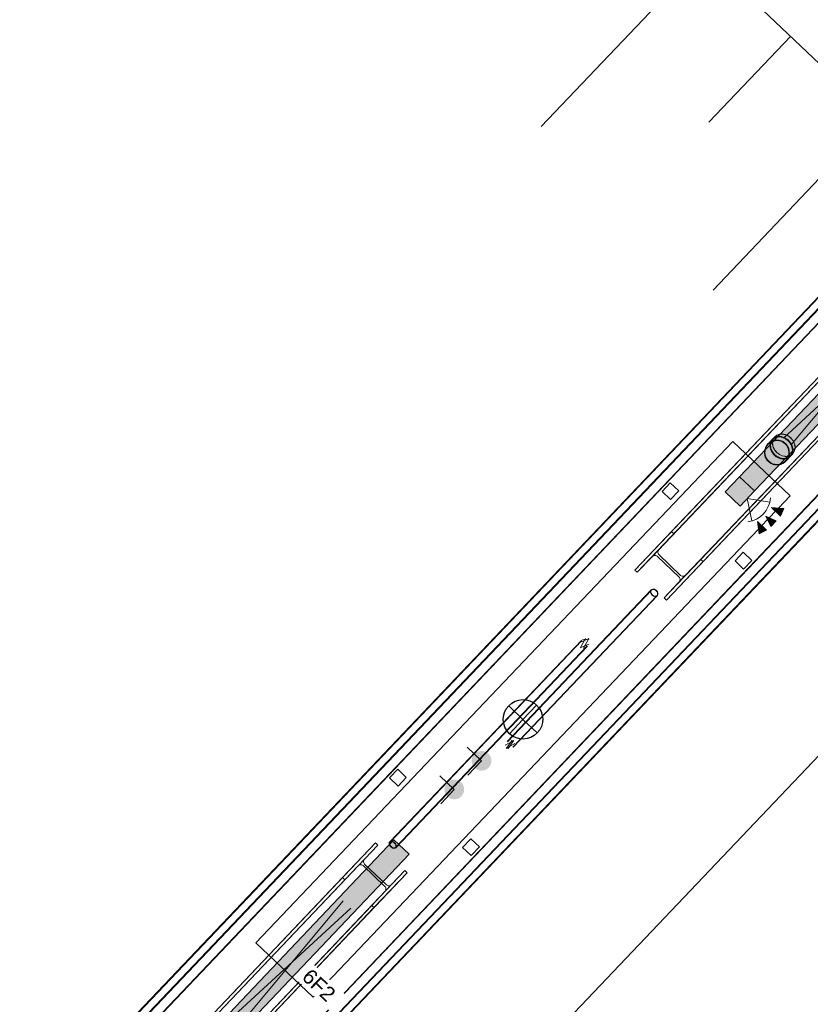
# Model space of a CAD drawing. Header units: metres. Extents: x 32343132.4 to 32343183.8, y 5699224 to 5699274.6.
# Tile 46 of 64: x 32343168.1 to 32343172.1, y 5699243.7 to 5699248.6. Entities that reach past the tile are written whole.
import ezdxf

# ---------------------------------------------------------------- set-up
doc = ezdxf.new("R2010")
doc.units = ezdxf.units.M
doc.linetypes.add('Mitte 1', pattern=[0.03, 0.012, -0.006, 0.006, -0.006])
for name, color, linetype, lineweight in [('0-1', 7, 'Continuous', 5), ('A-ANNO-NOTE-1', 7, 'Continuous', 5), ('A-ANNO-NOTE-3', 7, 'Continuous', 9), ('A-DETL-GENF', 7, 'Continuous', 18), ('A-DETL-GENF-2', 7, 'Continuous', 50), ('E-LITE-EQPM', 7, 'Continuous', 50), ('E-LITE-EQPM-IDEN', 7, 'Continuous', 9), ('G-ANNO-SYMB-1', 7, 'Continuous', 9)]:
    doc.layers.add(name, color=color, linetype=linetype, lineweight=lineweight)
for name, color, linetype, lineweight, true_color in [('A-DETL-GENF-3', 2, 'Continuous', 50, 0xffff00), ('A-FLOR-HRAL-1', 7, 'Continuous', 5, 0xcccccc), ('A-GENM-1', 7, 'Continuous', 5, 0xcccccc), ('A-GENM-2', 7, 'Continuous', 25, 0xcce5f2), ('A-MASS-1', 7, 'Continuous', 5, 0xcccccc), ('E-POWR-CNTR-1', 4, 'Mitte 1', 25, 0x00ffff), ('E-POWR-DROP-1', 7, 'Continuous', 35, 0x007f00), ('S-COLS-1', 7, 'Continuous', 5, 0xccccff), ('S-COLS-2', 7, 'Continuous', 5, 0xcccccc), ('S-COLS-3', 7, 'Continuous', 9, 0xcccccc), ('S-FNDN-1', 7, 'Continuous', 5, 0xcccccc)]:
    doc.layers.add(name, color=color, linetype=linetype, lineweight=lineweight, true_color=true_color)
doc.styles.add('Arial', font='arial.ttf', dxfattribs={"height": 0.075})
pattern_1 = [(1.427, (32343078.039, 5699248.927), (-0.0044278, 0.17774486), []), (1.427, (32343078.17, 5699249.065), (-0.0044278, 0.17774486), [])]

# ---------------------------------------------------------------- blocks, each defined once
blk = doc.blocks.new('Rohrformteil_Anschluss_unten - Rohrformteil_Anschluss_mitte-3280378-TGA_190_LP5_GR_EG-TGA-01_G_')
at = {"layer": 'A-GENM-1'}
for p, q in [((-0.0648, 0.1589), (-0.0648, 0.1421)), ((-0.064, 0.1589), (-0.064, 0.1428)), ((0.0594, 0.1428), (0.0594, 0.1589)), ((0.0602, 0.1421), (0.0602, 0.1589)), ((-0.0629, 0.1428), (-0.0629, 0.1408)), ((0.0583, 0.1408), (0.0583, 0.1428)), ((0.0594, 0.1083), (0.0594, 0.1082)), ((0.0602, 0.1083), (0.0602, 0.1082))]:
    blk.add_line(p, q, dxfattribs=at)
at = {"layer": 'A-GENM-1', "flags": 128}
for points in [[(-0.0648, 0.1082), (-0.0647, 0.1107), (-0.0646, 0.1132), (-0.0643, 0.1157), (-0.064, 0.1182), (-0.0635, 0.1206), (-0.063, 0.1231), (-0.0624, 0.1255), (-0.0616, 0.1279), (-0.0608, 0.1302), (-0.0599, 0.1325), (-0.0588, 0.1348), (-0.0577, 0.1371), (-0.0565, 0.1393), (-0.0552, 0.1414), (-0.0539, 0.1435), (-0.0524, 0.1455), (-0.0509, 0.1475), (-0.0493, 0.1494), (-0.0476, 0.1513), (-0.0458, 0.153), (-0.044, 0.1547), (-0.0421, 0.1564), (-0.0401, 0.1579), (-0.0381, 0.1594), (-0.0361, 0.1608), (-0.0339, 0.1621), (-0.0317, 0.1633), (-0.0295, 0.1645), (-0.0272, 0.1655), (-0.0249, 0.1664), (-0.0226, 0.1673), (-0.0202, 0.1681), (-0.0178, 0.1687), (-0.0154, 0.1693), (-0.0129, 0.1698), (-0.0104, 0.1702), (-0.008, 0.1704), (-0.0055, 0.1706), (-0.003, 0.1707), (-0.0005, 0.1707), (0.002, 0.1705), (0.0045, 0.1703), (0.007, 0.17), (0.0095, 0.1696), (0.0119, 0.1691), (0.0143, 0.1684), (0.0167, 0.1677), (0.0191, 0.1669), (0.0214, 0.166), (0.0237, 0.165), (0.026, 0.1639), (0.0282, 0.1628), (0.0303, 0.1615), (0.0324, 0.1602), (0.0345, 0.1587), (0.0365, 0.1572), (0.0384, 0.1556), (0.0403, 0.154), (0.0421, 0.1522), (0.0438, 0.1504), (0.0455, 0.1485), (0.047, 0.1466), (0.0485, 0.1446), (0.0499, 0.1425), (0.0513, 0.1404), (0.0525, 0.1382), (0.0537, 0.136), (0.0547, 0.1338), (0.0557, 0.1315), (0.0566, 0.1291), (0.0574, 0.1268), (0.0581, 0.1244), (0.0587, 0.1219), (0.0592, 0.1195), (0.0596, 0.117), (0.0599, 0.1145), (0.0601, 0.112), (0.0602, 0.1095), (0.0602, 0.1082)], [(0.0594, 0.1082), (0.0594, 0.1107), (0.0592, 0.1131), (0.059, 0.1156), (0.0586, 0.118), (0.0582, 0.1205), (0.0576, 0.1229), (0.057, 0.1252), (0.0563, 0.1276), (0.0555, 0.1299), (0.0545, 0.1322), (0.0535, 0.1345), (0.0524, 0.1367), (0.0513, 0.1389), (0.05, 0.141), (0.0486, 0.143), (0.0472, 0.145), (0.0457, 0.147), (0.0441, 0.1489), (0.0424, 0.1507), (0.0407, 0.1525), (0.0389, 0.1541), (0.037, 0.1558), (0.0351, 0.1573), (0.0331, 0.1587), (0.0311, 0.1601), (0.0289, 0.1614), (0.0268, 0.1626), (0.0246, 0.1637), (0.0224, 0.1648), (0.0201, 0.1657), (0.0178, 0.1666), (0.0154, 0.1673), (0.013, 0.168), (0.0106, 0.1685), (0.0082, 0.169), (0.0058, 0.1694), (0.0033, 0.1696), (0.0008, 0.1698), (-0.0016, 0.1699), (-0.0041, 0.1699), (-0.0066, 0.1697), (-0.009, 0.1695), (-0.0115, 0.1692), (-0.0139, 0.1688), (-0.0163, 0.1683), (-0.0187, 0.1677), (-0.0211, 0.167), (-0.0234, 0.1662), (-0.0257, 0.1653), (-0.028, 0.1643), (-0.0302, 0.1632), (-0.0324, 0.1621), (-0.0345, 0.1608), (-0.0366, 0.1595), (-0.0386, 0.1581), (-0.0406, 0.1566), (-0.0425, 0.155), (-0.0443, 0.1534), (-0.0461, 0.1517), (-0.0478, 0.1499), (-0.0494, 0.148), (-0.051, 0.1461), (-0.0524, 0.1441), (-0.0538, 0.1421), (-0.0552, 0.14), (-0.0564, 0.1379), (-0.0575, 0.1357), (-0.0586, 0.1334), (-0.0595, 0.1312), (-0.0604, 0.1289), (-0.0612, 0.1265), (-0.0619, 0.1242), (-0.0625, 0.1218), (-0.063, 0.1193), (-0.0634, 0.1169), (-0.0637, 0.1145), (-0.0639, 0.112), (-0.064, 0.1095), (-0.064, 0.1082)], [(-0.0648, 0.1407), (-0.0646, 0.1387), (-0.0644, 0.1366), (-0.0641, 0.1346), (-0.0637, 0.1325), (-0.0632, 0.1305), (-0.0626, 0.1285), (-0.0618, 0.1265), (-0.061, 0.1246), (-0.0601, 0.1226), (-0.0591, 0.1207), (-0.058, 0.1189), (-0.0569, 0.117), (-0.0556, 0.1153), (-0.0543, 0.1135), (-0.0528, 0.1118), (-0.0513, 0.1102), (-0.0497, 0.1086), (-0.0481, 0.1071), (-0.0463, 0.1056), (-0.0445, 0.1042), (-0.0426, 0.1028), (-0.0407, 0.1015), (-0.0387, 0.1003), (-0.0366, 0.0991), (-0.0345, 0.098), (-0.0324, 0.097), (-0.0302, 0.0961), (-0.0279, 0.0952), (-0.0256, 0.0944), (-0.0233, 0.0937), (-0.0209, 0.093), (-0.0185, 0.0924), (-0.0161, 0.0919), (-0.0137, 0.0915), (-0.0112, 0.0912), (-0.0087, 0.0909), (-0.0063, 0.0908), (-0.0038, 0.0907), (-0.0023, 0.0907)], [(-0.0648, 0.1404), (-0.0648, 0.1364), (-0.0648, 0.1328), (-0.0648, 0.1293), (-0.0648, 0.1261), (-0.0648, 0.1232), (-0.0648, 0.1205), (-0.0648, 0.1181), (-0.0648, 0.1159), (-0.0648, 0.114), (-0.0648, 0.1123), (-0.0648, 0.111), (-0.0648, 0.1099), (-0.0648, 0.109), (-0.0648, 0.1085), (-0.0648, 0.1082), (-0.0648, 0.1082)], [(-0.0648, 0.1082), (-0.0648, 0.1083), (-0.0648, 0.1083)], [(0.0602, 0.1082), (0.0602, 0.1057), (0.06, 0.1032), (0.0598, 0.1007), (0.0594, 0.0982), (0.059, 0.0958), (0.0584, 0.0933), (0.0578, 0.0909), (0.057, 0.0885), (0.0562, 0.0862), (0.0553, 0.0839), (0.0543, 0.0816), (0.0532, 0.0793), (0.052, 0.0771), (0.0507, 0.075), (0.0493, 0.0729), (0.0478, 0.0709), (0.0463, 0.0689), (0.0447, 0.067), (0.043, 0.0651), (0.0413, 0.0634), (0.0394, 0.0617), (0.0375, 0.06), (0.0356, 0.0585), (0.0336, 0.057), (0.0315, 0.0556), (0.0294, 0.0543), (0.0272, 0.0531), (0.0249, 0.0519), (0.0227, 0.0509), (0.0204, 0.0499), (0.018, 0.0491), (0.0156, 0.0483), (0.0132, 0.0477), (0.0108, 0.0471), (0.0083, 0.0466), (0.0059, 0.0462), (0.0034, 0.046), (0.0009, 0.0458), (-0.0016, 0.0457), (-0.0041, 0.0457), (-0.0066, 0.0458), (-0.0091, 0.0461), (-0.0116, 0.0464), (-0.014, 0.0468), (-0.0165, 0.0473), (-0.0189, 0.0479), (-0.0213, 0.0487), (-0.0237, 0.0495), (-0.026, 0.0504), (-0.0283, 0.0514), (-0.0305, 0.0524), (-0.0328, 0.0536), (-0.0349, 0.0549), (-0.037, 0.0562), (-0.0391, 0.0577), (-0.0411, 0.0592), (-0.043, 0.0608), (-0.0449, 0.0624), (-0.0466, 0.0642), (-0.0484, 0.066), (-0.05, 0.0679), (-0.0516, 0.0698), (-0.0531, 0.0718), (-0.0545, 0.0739), (-0.0558, 0.076), (-0.0571, 0.0781), (-0.0582, 0.0804), (-0.0593, 0.0826), (-0.0603, 0.0849), (-0.0612, 0.0873), (-0.062, 0.0896), (-0.0627, 0.092), (-0.0633, 0.0945), (-0.0638, 0.0969), (-0.0642, 0.0994), (-0.0645, 0.1019), (-0.0647, 0.1043), (-0.0648, 0.1068), (-0.0648, 0.1082)], [(-0.064, 0.1404), (-0.064, 0.1364), (-0.064, 0.1328), (-0.064, 0.1293), (-0.064, 0.1261), (-0.064, 0.1232), (-0.064, 0.1205), (-0.064, 0.1181), (-0.064, 0.1159), (-0.064, 0.114), (-0.064, 0.1123), (-0.064, 0.111), (-0.064, 0.1099), (-0.064, 0.109), (-0.064, 0.1085), (-0.064, 0.1082), (-0.064, 0.1082)], [(-0.064, 0.1082), (-0.064, 0.1083), (-0.064, 0.1083)], [(-0.064, 0.1082), (-0.0639, 0.1057), (-0.0638, 0.1033), (-0.0635, 0.1008), (-0.0632, 0.0984), (-0.0628, 0.0959), (-0.0622, 0.0935), (-0.0616, 0.0911), (-0.0609, 0.0888), (-0.06, 0.0865), (-0.0591, 0.0842), (-0.0581, 0.0819), (-0.057, 0.0797), (-0.0558, 0.0775), (-0.0546, 0.0754), (-0.0532, 0.0734), (-0.0518, 0.0713), (-0.0503, 0.0694), (-0.0487, 0.0675), (-0.047, 0.0657), (-0.0453, 0.0639), (-0.0435, 0.0623), (-0.0416, 0.0606), (-0.0397, 0.0591), (-0.0377, 0.0577), (-0.0356, 0.0563), (-0.0335, 0.055), (-0.0314, 0.0538), (-0.0292, 0.0527), (-0.0269, 0.0516), (-0.0246, 0.0507), (-0.0223, 0.0498), (-0.02, 0.0491), (-0.0176, 0.0484), (-0.0152, 0.0479), (-0.0128, 0.0474), (-0.0103, 0.047), (-0.0079, 0.0467), (-0.0054, 0.0466), (-0.003, 0.0465), (-0.0005, 0.0465), (0.002, 0.0466), (0.0044, 0.0469), (0.0069, 0.0472), (0.0093, 0.0476), (0.0117, 0.0481), (0.0141, 0.0487), (0.0165, 0.0494), (0.0188, 0.0502), (0.0211, 0.0511), (0.0234, 0.0521), (0.0256, 0.0532), (0.0278, 0.0543), (0.0299, 0.0556), (0.032, 0.0569), (0.034, 0.0583), (0.036, 0.0598), (0.0379, 0.0614), (0.0397, 0.063), (0.0415, 0.0647), (0.0432, 0.0665), (0.0448, 0.0684), (0.0464, 0.0703), (0.0479, 0.0723), (0.0493, 0.0743), (0.0506, 0.0764), (0.0518, 0.0785), (0.053, 0.0807), (0.054, 0.0829), (0.055, 0.0852), (0.0558, 0.0875), (0.0566, 0.0899), (0.0573, 0.0922), (0.0579, 0.0946), (0.0584, 0.0971), (0.0588, 0.0995), (0.0591, 0.1019), (0.0593, 0.1044), (0.0594, 0.1069), (0.0594, 0.1082)], [(-0.0023, 0.0908), (-0.0048, 0.0908), (-0.0072, 0.091), (-0.0097, 0.0912), (-0.0121, 0.0914), (-0.0145, 0.0918), (-0.0169, 0.0922), (-0.0193, 0.0928), (-0.0217, 0.0934), (-0.024, 0.094), (-0.0263, 0.0948), (-0.0285, 0.0956), (-0.0307, 0.0965), (-0.0329, 0.0975), (-0.035, 0.0985), (-0.0371, 0.0996), (-0.0391, 0.1008), (-0.041, 0.102), (-0.0429, 0.1033), (-0.0447, 0.1047), (-0.0464, 0.1061), (-0.0481, 0.1075), (-0.0497, 0.1091), (-0.0512, 0.1106), (-0.0527, 0.1122), (-0.054, 0.1139), (-0.0553, 0.1156), (-0.0565, 0.1174), (-0.0576, 0.1191), (-0.0586, 0.1209), (-0.0596, 0.1228), (-0.0604, 0.1247), (-0.0611, 0.1266), (-0.0618, 0.1285), (-0.0623, 0.1304), (-0.0628, 0.1324), (-0.0632, 0.1343), (-0.0634, 0.1363), (-0.0636, 0.1383), (-0.0637, 0.1403), (-0.0637, 0.1423)], [(0.0591, 0.1423), (0.0591, 0.1403), (0.059, 0.1383), (0.0589, 0.1363), (0.0586, 0.1343), (0.0582, 0.1324), (0.0578, 0.1304), (0.0572, 0.1285), (0.0566, 0.1266), (0.0558, 0.1247), (0.055, 0.1228), (0.0541, 0.1209), (0.053, 0.1191), (0.0519, 0.1173), (0.0507, 0.1156), (0.0495, 0.1139), (0.0481, 0.1122), (0.0467, 0.1106), (0.0451, 0.109), (0.0435, 0.1075), (0.0419, 0.1061), (0.0401, 0.1046), (0.0383, 0.1033), (0.0364, 0.102), (0.0345, 0.1008), (0.0325, 0.0996), (0.0304, 0.0985), (0.0283, 0.0975), (0.0262, 0.0965), (0.024, 0.0956), (0.0217, 0.0948), (0.0194, 0.094), (0.0171, 0.0934), (0.0147, 0.0928), (0.0124, 0.0922), (0.0099, 0.0918), (0.0075, 0.0914), (0.0051, 0.0912), (0.0026, 0.091), (0.0002, 0.0908), (-0.0023, 0.0908)], [(-0.0023, 0.0907), (0.0002, 0.0907), (0.0027, 0.0908), (0.0052, 0.091), (0.0076, 0.0913), (0.0101, 0.0917), (0.0125, 0.0921), (0.0149, 0.0927), (0.0173, 0.0933), (0.0196, 0.0939), (0.022, 0.0947), (0.0242, 0.0955), (0.0265, 0.0964), (0.0287, 0.0974), (0.0308, 0.0985), (0.0329, 0.0996), (0.0349, 0.1008), (0.0369, 0.102), (0.0388, 0.1034), (0.0407, 0.1047), (0.0424, 0.1062), (0.0442, 0.1077), (0.0458, 0.1092), (0.0473, 0.1108), (0.0488, 0.1125), (0.0502, 0.1142), (0.0515, 0.116), (0.0528, 0.1178), (0.0539, 0.1196), (0.055, 0.1215), (0.0559, 0.1234), (0.0568, 0.1253), (0.0576, 0.1273), (0.0582, 0.1293), (0.0588, 0.1313), (0.0593, 0.1333), (0.0597, 0.1354), (0.06, 0.1374), (0.0601, 0.1395), (0.0602, 0.1407)], [(0.0594, 0.1082), (0.0594, 0.1083), (0.0594, 0.1087), (0.0594, 0.1094), (0.0594, 0.1104), (0.0594, 0.1117), (0.0594, 0.1132), (0.0594, 0.1149), (0.0594, 0.117), (0.0594, 0.1193), (0.0594, 0.1219), (0.0594, 0.1247), (0.0594, 0.1278), (0.0594, 0.1311), (0.0594, 0.1347), (0.0594, 0.1385), (0.0594, 0.1404)], [(0.0602, 0.1082), (0.0602, 0.1083), (0.0602, 0.1087), (0.0602, 0.1094), (0.0602, 0.1104), (0.0602, 0.1117), (0.0602, 0.1132), (0.0602, 0.1149), (0.0602, 0.117), (0.0602, 0.1193), (0.0602, 0.1219), (0.0602, 0.1247), (0.0602, 0.1278), (0.0602, 0.1311), (0.0602, 0.1347), (0.0602, 0.1385), (0.0602, 0.1404)]]:
    blk.add_lwpolyline(points, dxfattribs=at)
at = {"layer": 'A-GENM-1'}
for radius, start, end in [(0.0625, 0, 180), (0.0617, 180, 0)]:
    blk.add_arc((-0.0023, 0.1083), radius, start, end, dxfattribs=at)
for centre, major_axis, ratio, start_param, end_param in [((-0.0023, 0.1589), (0.0625, 0), 0.819152, 1.570796, 4.712389), ((-0.0023, 0.1589), (0.0617, 0), 0.819152, 1.570796, 4.712389), ((-0.0023, 0.1589), (0.0625, 0), 0.819152, 4.712389, 7.853982), ((-0.0023, 0.1589), (0.0617, 0), 0.819152, 4.712389, 7.853982), ((-0.0023, 0.1421), (0.0625, 0), 0.819152, 1.570796, 4.712389), ((-0.0023, 0.1404), (0.0625, 0), 0.81444, 0, 3.141593), ((-0.0023, 0.1415), (0.062, 0), 0.819152, 1.570796, 4.712389), ((-0.0023, 0.1428), (0.0617, 0), 0.819152, 1.570796, 4.712389), ((-0.0023, 0.1404), (0.0617, 0), 0.81444, 0, 3.141593), ((-0.0023, 0.1083), (0, 0.0617), 1, 4.712389, 7.853982), ((-0.0023, 0.1408), (0.0614, 0), 0.819152, 1.570796, 4.712389), ((-0.0023, 0.1428), (0.0606, 0), 0.819152, 1.570796, 4.712389), ((-0.0023, 0.1408), (0.0606, 0), 0.819152, 1.570796, 4.712389), ((-0.0023, 0.1421), (0.0625, 0), 0.819152, 4.712389, 7.853982), ((-0.0023, 0.1428), (0.0617, 0), 0.819152, 4.712389, 7.853982), ((-0.0023, 0.1428), (0.0606, 0), 0.819152, 4.712389, 7.853982), ((-0.0023, 0.1415), (0.062, 0), 0.819152, 4.712389, 7.853982), ((-0.0023, 0.1408), (0.0614, 0), 0.819152, 4.712389, 7.853982), ((-0.0023, 0.1408), (0.0606, 0), 0.819152, 4.712389, 7.853982), ((-0.0023, 0.1404), (0.0625, 0), 0.81444, 3.141593, 6.283185), ((-0.0023, 0.1083), (0.0625, 0), 1, 3.141593, 6.283185), ((-0.0023, 0.1404), (0.0617, 0), 0.81444, 3.141593, 6.283185)]:
    blk.add_ellipse(centre, major_axis=major_axis, ratio=ratio, start_param=start_param, end_param=end_param, dxfattribs=at)
for points, knots in [([(0.0602, 0.1083), (0.0602, 0.1138), (0.0588, 0.1248), (0.0524, 0.14), (0.0424, 0.153), (0.0279, 0.1642), (0.0088, 0.1712), (-0.0134, 0.1712), (-0.0342, 0.1636), (-0.0512, 0.1493), (-0.0622, 0.1302), (-0.0648, 0.1156), (-0.0648, 0.1083)], [-1, -1, -1, -1, -0.916667, -0.833333, -0.75, -0.666667, -0.555556, -0.444444, -0.333333, -0.222222, -0.111111, 0, 0, 0, 0]), ([(-0.064, 0.1083), (-0.064, 0.1137), (-0.0626, 0.1245), (-0.0563, 0.1396), (-0.0464, 0.1525), (-0.032, 0.1635), (-0.0132, 0.1704), (0.0087, 0.1704), (0.0292, 0.1629), (0.046, 0.1488), (0.0569, 0.1299), (0.0594, 0.1155), (0.0594, 0.1083)], [-1, -1, -1, -1, -0.916667, -0.833333, -0.75, -0.666667, -0.555556, -0.444444, -0.333333, -0.222222, -0.111111, 0, 0, 0, 0]), ([(-0.0648, 0.1083), (-0.0648, 0.1029), (-0.0634, 0.092), (-0.057, 0.0768), (-0.047, 0.0637), (-0.0324, 0.0525), (-0.0134, 0.0455), (0.0088, 0.0455), (0.0296, 0.0531), (0.0466, 0.0674), (0.0577, 0.0866), (0.0602, 0.1011), (0.0602, 0.1083)], [-1, -1, -1, -1, -0.916667, -0.833333, -0.75, -0.666667, -0.555556, -0.444444, -0.333333, -0.222222, -0.111111, 0, 0, 0, 0]), ([(0.0594, 0.1083), (0.0594, 0.0976), (0.0551, 0.0815), (0.0419, 0.0642), (0.0275, 0.0532), (0.0087, 0.0463), (-0.0132, 0.0463), (-0.0338, 0.0538), (-0.0505, 0.0679), (-0.0615, 0.0868), (-0.064, 0.1012), (-0.064, 0.1083)], [-1, -1, -1, -1, -0.833333, -0.75, -0.666667, -0.555556, -0.444444, -0.333333, -0.222222, -0.111111, 0, 0, 0, 0])]:
    blk.add_open_spline(points, degree=3, knots=knots, dxfattribs=at)
blk = doc.blocks.new('construction-roof-accessories--rheinzink-rzk010053 - construction-roof-accessories--rheinzink-rzk010053-3233983-TGA_190_LP5_GR_EG-TGA-01_G_')
at = {"layer": 'A-GENM-1', "flags": 128}
for points in [[(0, 0.0617), (-0.0025, 0.0617), (-0.0049, 0.0615), (-0.0074, 0.0613), (-0.0098, 0.0609), (-0.0123, 0.0605), (-0.0147, 0.0599), (-0.0171, 0.0593), (-0.0194, 0.0586), (-0.0217, 0.0577), (-0.024, 0.0568), (-0.0263, 0.0558), (-0.0285, 0.0547), (-0.0307, 0.0535), (-0.0328, 0.0523), (-0.0348, 0.0509), (-0.0368, 0.0495), (-0.0388, 0.048), (-0.0407, 0.0464), (-0.0425, 0.0447), (-0.0443, 0.043), (-0.0459, 0.0412), (-0.0476, 0.0393), (-0.0491, 0.0374), (-0.0505, 0.0354), (-0.0519, 0.0333), (-0.0532, 0.0312), (-0.0544, 0.0291), (-0.0555, 0.0269), (-0.0566, 0.0246), (-0.0575, 0.0224), (-0.0584, 0.02), (-0.0591, 0.0177), (-0.0598, 0.0153), (-0.0603, 0.0129), (-0.0608, 0.0105), (-0.0612, 0.008), (-0.0614, 0.0056), (-0.0616, 0.0031), (-0.0617, 0.0007), (-0.0617, -0.0018), (-0.0616, -0.0043), (-0.0613, -0.0067), (-0.061, -0.0092), (-0.0606, -0.0116), (-0.0601, -0.014), (-0.0595, -0.0164), (-0.0588, -0.0188), (-0.058, -0.0211), (-0.0571, -0.0234), (-0.0561, -0.0257), (-0.055, -0.0279), (-0.0539, -0.0301), (-0.0526, -0.0322), (-0.0513, -0.0343), (-0.0499, -0.0363), (-0.0484, -0.0383), (-0.0468, -0.0402), (-0.0452, -0.042), (-0.0435, -0.0438), (-0.0417, -0.0455), (-0.0398, -0.0471), (-0.0379, -0.0487), (-0.0359, -0.0502), (-0.0339, -0.0516), (-0.0318, -0.0529), (-0.0297, -0.0541), (-0.0275, -0.0552), (-0.0252, -0.0563), (-0.023, -0.0573), (-0.0207, -0.0581), (-0.0183, -0.0589), (-0.016, -0.0596), (-0.0136, -0.0602), (-0.0111, -0.0607), (-0.0087, -0.0611), (-0.0063, -0.0614), (-0.0038, -0.0616), (-0.0013, -0.0617), (0, -0.0617)], [(0, -0.0617), (0.0025, -0.0617), (0.0049, -0.0615), (0.0074, -0.0613), (0.0098, -0.0609), (0.0123, -0.0605), (0.0147, -0.0599), (0.0171, -0.0593), (0.0194, -0.0586), (0.0217, -0.0577), (0.024, -0.0568), (0.0263, -0.0558), (0.0285, -0.0547), (0.0307, -0.0535), (0.0328, -0.0523), (0.0348, -0.0509), (0.0368, -0.0495), (0.0388, -0.048), (0.0407, -0.0464), (0.0425, -0.0447), (0.0443, -0.043), (0.0459, -0.0412), (0.0476, -0.0393), (0.0491, -0.0374), (0.0505, -0.0354), (0.0519, -0.0333), (0.0532, -0.0312), (0.0544, -0.0291), (0.0555, -0.0269), (0.0566, -0.0246), (0.0575, -0.0224), (0.0584, -0.02), (0.0591, -0.0177), (0.0598, -0.0153), (0.0603, -0.0129), (0.0608, -0.0105), (0.0612, -0.008), (0.0614, -0.0056), (0.0616, -0.0031), (0.0617, -0.0007), (0.0617, 0.0018), (0.0616, 0.0043), (0.0613, 0.0067), (0.061, 0.0092), (0.0606, 0.0116), (0.0601, 0.014), (0.0595, 0.0164), (0.0588, 0.0188), (0.058, 0.0211), (0.0571, 0.0234), (0.0561, 0.0257), (0.055, 0.0279), (0.0539, 0.0301), (0.0526, 0.0322), (0.0513, 0.0343), (0.0499, 0.0363), (0.0484, 0.0383), (0.0468, 0.0402), (0.0452, 0.042), (0.0435, 0.0438), (0.0417, 0.0455), (0.0398, 0.0471), (0.0379, 0.0487), (0.0359, 0.0502), (0.0339, 0.0516), (0.0318, 0.0529), (0.0297, 0.0541), (0.0275, 0.0552), (0.0252, 0.0563), (0.023, 0.0573), (0.0207, 0.0581), (0.0183, 0.0589), (0.016, 0.0596), (0.0136, 0.0602), (0.0111, 0.0607), (0.0087, 0.0611), (0.0063, 0.0614), (0.0038, 0.0616), (0.0013, 0.0617), (0, 0.0617)]]:
    blk.add_lwpolyline(points, dxfattribs=at)
at = {"layer": 'A-GENM-1'}
for radius, start, end in [(0.0625, 90, 270), (0.0613, 90, 270), (0.0625, 270, 90), (0.0613, 270, 90)]:
    blk.add_arc((0, 0), radius, start, end, dxfattribs=at)
for major_axis, start_param, end_param in [((0, 0.0617), 0, 3.141593), ((0, 0.0605), 0, 3.141593), ((0, 0.0617), 3.141593, 6.283185), ((0, 0.0605), 3.141593, 6.283185)]:
    blk.add_ellipse((0, 0), major_axis=major_axis, ratio=1, start_param=start_param, end_param=end_param, dxfattribs=at)
blk = doc.blocks.new('Einfügepunkt - Einfügepunkt-1186031-TGA_190_LP5_GR_EG-TGA-01_G_')
at = {"layer": 'A-GENM-2'}
for p, q in [((0, 0.1), (0, 0)), ((-0.1, 0), (0, 0)), ((0, 0), (0, -0.1)), ((0, 0), (0.1, 0))]:
    blk.add_line(p, q, dxfattribs=at)
blk.add_ellipse((0, 0), major_axis=(0.1, 0), ratio=1, dxfattribs=at)
blk = doc.blocks.new('Aushub1 - Aushub-3534796-TGA_190_LP5_GR_EG-TGA-01_G_')
at = {"layer": 'A-MASS-1'}
for p, q in [((93.1876, -0.8214), (94.0148, 0.048)), ((94.0359, -0.8003), (94.4495, -0.3656)), ((94.057, -1.6485), (94.8842, -0.7791))]:
    blk.add_line(p, q, dxfattribs=at)
blk = doc.blocks.new('HE-B-Stütze - 3877098-TGA_190_LP5_GR_EG-TGA-01_G_')
at = {"layer": 'S-COLS-2'}
for p, q in [((92.0984, -4.7083), (90.6863, -6.1925)), ((92.11, -4.7193), (90.6979, -6.2036)), ((91.9311, -4.8842), (92.0984, -4.7083)), ((92.11, -4.7193), (92.0437, -4.7891)), ((92.0984, -4.7083), (92.11, -4.7193)), ((92.0437, -4.7891), (90.6288, -6.2763)), ((92.0091, -4.8254), (91.9427, -4.8952)), ((92.1459, -4.9282), (92.0358, -4.8235)), ((92.043, -4.8159), (92.1531, -4.9206)), ((92.2462, -4.8489), (90.8341, -6.3332)), ((92.2578, -4.8599), (90.8457, -6.3442)), ((92.2578, -4.8599), (92.0905, -5.0358)), ((92.1799, -4.9186), (92.2462, -4.8489)), ((92.2462, -4.8489), (92.2578, -4.8599)), ((91.9311, -4.8842), (90.5119, -6.3759)), ((91.9427, -4.8952), (90.5235, -6.3869)), ((90.765, -6.4059), (92.1799, -4.9186)), ((91.9427, -4.8952), (91.9311, -4.8842)), ((92.0789, -5.0248), (92.1453, -4.955)), ((92.0789, -5.0248), (90.6597, -6.5165)), ((92.0905, -5.0358), (92.0789, -5.0248)), ((92.0905, -5.0358), (90.6713, -6.5275)), ((90.6863, -6.1925), (90.5119, -6.3759)), ((90.6288, -6.2763), (90.6979, -6.2036)), ((90.6979, -6.2036), (90.6863, -6.1925)), ((90.5235, -6.3869), (90.5927, -6.3142)), ((90.62, -6.3116), (90.7301, -6.4164)), ((90.7376, -6.4085), (90.6275, -6.3037)), ((90.6713, -6.5275), (90.8457, -6.3442)), ((90.8341, -6.3332), (90.765, -6.4059)), ((90.8457, -6.3442), (90.8341, -6.3332)), ((90.5119, -6.3759), (90.5235, -6.3869)), ((90.7289, -6.4438), (90.6597, -6.5165)), ((90.6597, -6.5165), (90.6713, -6.5275))]:
    blk.add_line(p, q, dxfattribs=at)
at = {"layer": 'S-COLS-2', "flags": 128}
for points in [[(92.0358, -4.8235), (92.0325, -4.8211), (92.0288, -4.8195), (92.0247, -4.8189), (92.0204, -4.8192), (92.0163, -4.8204), (92.0124, -4.8225), (92.0091, -4.8254)], [(92.0437, -4.7891), (92.0409, -4.7926), (92.039, -4.7965), (92.038, -4.8007), (92.0379, -4.805), (92.0387, -4.8091), (92.0405, -4.8127), (92.043, -4.8159)], [(92.1453, -4.955), (92.148, -4.9515), (92.1499, -4.9475), (92.151, -4.9433), (92.1511, -4.9391), (92.1502, -4.935), (92.1485, -4.9313), (92.1459, -4.9282)], [(92.1531, -4.9206), (92.1564, -4.923), (92.1602, -4.9246), (92.1643, -4.9252), (92.1685, -4.9249), (92.1726, -4.9237), (92.1765, -4.9215), (92.1799, -4.9186)], [(90.5927, -6.3142), (90.5962, -6.3112), (90.6002, -6.3089), (90.6044, -6.3076), (90.6087, -6.3072), (90.6129, -6.3077), (90.6167, -6.3092), (90.62, -6.3116)], [(90.6275, -6.3037), (90.625, -6.3006), (90.6233, -6.2968), (90.6225, -6.2927), (90.6227, -6.2883), (90.6239, -6.284), (90.6259, -6.2799), (90.6288, -6.2763)], [(90.7301, -6.4164), (90.7327, -6.4195), (90.7344, -6.4233), (90.7351, -6.4274), (90.7349, -6.4317), (90.7338, -6.4361), (90.7317, -6.4401), (90.7289, -6.4438)], [(90.765, -6.4059), (90.7615, -6.4089), (90.7575, -6.4112), (90.7532, -6.4125), (90.7489, -6.4129), (90.7447, -6.4124), (90.7409, -6.4109), (90.7376, -6.4085)]]:
    blk.add_lwpolyline(points, dxfattribs=at)
blk = doc.blocks.new('HE-B-Stütze - 3877099-TGA_190_LP5_GR_EG-TGA-01_G_')
at = {"layer": 'S-COLS-2'}
for p, q in [((93.5959, -3.1343), (95.4258, -1.2109)), ((93.6075, -3.1453), (95.4374, -1.2219)), ((95.4258, -1.2109), (95.2514, -1.3942)), ((95.3682, -1.2946), (95.4374, -1.2219)), ((95.4374, -1.2219), (95.4258, -1.2109)), ((95.3321, -1.3326), (93.4958, -3.2627)), ((95.2629, -1.4053), (95.3321, -1.3326)), ((95.3594, -1.33), (95.4696, -1.4347)), ((95.4771, -1.4268), (95.367, -1.322)), ((93.4108, -3.3289), (95.2514, -1.3942)), ((93.7437, -3.2749), (95.5736, -1.3515)), ((93.7553, -3.2859), (95.5852, -1.3625)), ((95.2514, -1.3942), (95.2629, -1.4053)), ((95.4107, -1.5459), (95.5852, -1.3625)), ((95.5736, -1.3515), (95.5044, -1.4242)), ((95.5852, -1.3625), (95.5736, -1.3515)), ((93.4224, -3.3399), (95.2629, -1.4053)), ((93.632, -3.3923), (95.4683, -1.4621)), ((95.4683, -1.4621), (95.3991, -1.5349)), ((93.5586, -3.4695), (95.3991, -1.5349)), ((95.3991, -1.5349), (95.4107, -1.5459)), ((93.5702, -3.4805), (95.4107, -1.5459)), ((93.4108, -3.3289), (93.5959, -3.1343)), ((93.5959, -3.1343), (93.6075, -3.1453)), ((93.6075, -3.1453), (93.5341, -3.2225)), ((93.4958, -3.2627), (93.4224, -3.3399)), ((93.6341, -3.364), (93.524, -3.2592)), ((93.532, -3.2508), (93.6421, -3.3556)), ((93.7553, -3.2859), (93.5702, -3.4805)), ((93.6703, -3.3521), (93.7437, -3.2749)), ((93.7437, -3.2749), (93.7553, -3.2859)), ((93.4224, -3.3399), (93.4108, -3.3289)), ((93.5586, -3.4695), (93.632, -3.3923)), ((93.5702, -3.4805), (93.5586, -3.4695))]:
    blk.add_line(p, q, dxfattribs=at)
at = {"layer": 'S-COLS-2', "flags": 128}
for points in [[(95.367, -1.322), (95.3644, -1.3189), (95.3627, -1.3152), (95.3619, -1.311), (95.3621, -1.3067), (95.3633, -1.3024), (95.3653, -1.2983), (95.3682, -1.2946)], [(95.3321, -1.3326), (95.3356, -1.3295), (95.3396, -1.3273), (95.3439, -1.3259), (95.3482, -1.3255), (95.3524, -1.3261), (95.3562, -1.3276), (95.3594, -1.33)], [(95.4696, -1.4347), (95.4721, -1.4379), (95.4738, -1.4416), (95.4746, -1.4457), (95.4744, -1.4501), (95.4732, -1.4544), (95.4712, -1.4585), (95.4683, -1.4621)], [(95.5044, -1.4242), (95.5009, -1.4272), (95.4969, -1.4295), (95.4927, -1.4309), (95.4883, -1.4313), (95.4842, -1.4307), (95.4803, -1.4292), (95.4771, -1.4268)], [(93.5341, -3.2225), (93.531, -3.2263), (93.5288, -3.2306), (93.5275, -3.2351), (93.5271, -3.2396), (93.5278, -3.2439), (93.5295, -3.2477), (93.532, -3.2508)], [(93.524, -3.2592), (93.5207, -3.2569), (93.5168, -3.2554), (93.5125, -3.255), (93.5081, -3.2555), (93.5037, -3.257), (93.4995, -3.2595), (93.4958, -3.2627)], [(93.632, -3.3923), (93.635, -3.3885), (93.6373, -3.3842), (93.6386, -3.3797), (93.6389, -3.3752), (93.6383, -3.3709), (93.6366, -3.3671), (93.6341, -3.364)], [(93.6421, -3.3556), (93.6454, -3.3579), (93.6493, -3.3594), (93.6535, -3.3598), (93.658, -3.3593), (93.6624, -3.3577), (93.6666, -3.3553), (93.6703, -3.3521)]]:
    blk.add_lwpolyline(points, dxfattribs=at)
blk = doc.blocks.new('Geländer - 60-4048510-TGA_190_LP5_GR_EG-TGA-01_G_')
at = {"layer": 'A-FLOR-HRAL-1'}
for p, q in [((0.03, 0.03), (-0.03, 0.03)), ((-0.03, 0.03), (-0.03, -0.03)), ((-0.03, -0.03), (-0.03, 0.03)), ((-0.03, 0.03), (0.03, 0.03)), ((0.03, -0.03), (0.03, 0.03)), ((0.03, 0.03), (0.03, -0.03)), ((-0.03, -0.03), (0.03, -0.03)), ((0.03, -0.03), (-0.03, -0.03))]:
    blk.add_line(p, q, dxfattribs=at)
blk = doc.blocks.new('Geländer - Geländer-4035077-TGA_190_LP5_GR_EG-TGA-01_G_')
at = {"layer": 'A-FLOR-HRAL-1'}
for p, q in [((95.5189, -0.7064), (90.0871, -6.4158)), ((95.5189, -0.7064), (90.0871, -6.4158)), ((95.5191, -0.7106), (90.0913, -6.4157)), ((95.5191, -0.7106), (90.0913, -6.4157)), ((90.1438, -6.4144), (95.5204, -0.763)), ((90.148, -6.4143), (95.5205, -0.7673)), ((90.2147, -6.4126), (95.5221, -0.834)), ((90.2147, -6.4126), (95.5221, -0.834)), ((90.2171, -6.4126), (95.5222, -0.8363)), ((90.2171, -6.4126), (95.5222, -0.8363)), ((90.6525, -6.9496), (96.0802, -1.2445)), ((90.6525, -6.9496), (96.0802, -1.2445)), ((90.6526, -6.9538), (96.0844, -1.2444)), ((90.6526, -6.9538), (96.0844, -1.2444)), ((95.9568, -1.2475), (90.6494, -6.8262)), ((95.9568, -1.2475), (90.6494, -6.8262)), ((95.9545, -1.2476), (90.6494, -6.8238)), ((95.9545, -1.2476), (90.6494, -6.8238)), ((96.0235, -1.2459), (90.6511, -6.8929)), ((96.0278, -1.2458), (90.6512, -6.8971))]:
    blk.add_line(p, q, dxfattribs=at)
for p, rotation in [((93.5903, -2.9298), 316.4272566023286), ((93.9598, -3.2813), 136.4272566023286), ((92.2117, -4.3788), 316.4272566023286), ((92.5812, -4.7303), 136.4272566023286)]:
    blk.add_blockref('Geländer - 60-4048510-TGA_190_LP5_GR_EG-TGA-01_G_', p, dxfattribs=dict(rotation=rotation))
blk = doc.blocks.new('ARC_190_LPX_FM_Stellplätze_rvt-1-TGA_190_LP5_GR_EG-TGA-01_G_')
at = {"layer": 'S-COLS-1'}
h = blk.add_hatch(dxfattribs=at)
h.set_pattern_fill('FP_1', color=256, style=0, pattern_type=2)
h.set_pattern_definition(pattern_1)
h.paths.add_polyline_path([(32343170.9006, 5699245.4634), (32343170.9082, 5699245.4596), (32343170.918, 5699245.4599), (32343170.9285, 5699245.4643), (32343170.9382, 5699245.4722), (32343170.9456, 5699245.4823), (32343170.9495, 5699245.493), (32343170.9493, 5699245.5028), (32343170.9452, 5699245.5102), (32343170.9376, 5699245.514), (32343170.9278, 5699245.5137), (32343170.9172, 5699245.5093), (32343170.9075, 5699245.5014), (32343170.9002, 5699245.4913), (32343170.8963, 5699245.4806), (32343170.8964, 5699245.4708)])
h.paths.add_polyline_path([(32343170.9027, 5699245.4656), (32343170.8989, 5699245.4723), (32343170.8988, 5699245.4812), (32343170.9023, 5699245.4909), (32343170.909, 5699245.5), (32343170.9178, 5699245.5071), (32343170.9273, 5699245.5112), (32343170.9362, 5699245.5115), (32343170.9431, 5699245.508), (32343170.9469, 5699245.5013), (32343170.947, 5699245.4924), (32343170.9435, 5699245.4827), (32343170.9368, 5699245.4736), (32343170.928, 5699245.4665), (32343170.9185, 5699245.4624), (32343170.9096, 5699245.4621)])
h = blk.add_hatch(dxfattribs=at)
h.set_pattern_fill('FP_1', color=256, style=0, pattern_type=2)
h.set_pattern_definition(pattern_1)
h.paths.add_polyline_path([(32343170.5272, 5699244.9548), (32343170.5346, 5699244.9508), (32343170.5437, 5699244.9505), (32343170.5533, 5699244.9539), (32343170.5619, 5699244.9606), (32343170.5681, 5699244.9694), (32343170.5711, 5699244.9792), (32343170.5703, 5699244.9883), (32343170.5659, 5699244.9955), (32343170.5585, 5699244.9995), (32343170.5494, 5699244.9999), (32343170.5398, 5699244.9964), (32343170.5312, 5699244.9898), (32343170.525, 5699244.9809), (32343170.522, 5699244.9711), (32343170.5228, 5699244.962)])
h.paths.add_polyline_path([(32343170.529, 5699244.9568), (32343170.525, 5699244.9632), (32343170.5243, 5699244.9715), (32343170.527, 5699244.9803), (32343170.5326, 5699244.9884), (32343170.5404, 5699244.9944), (32343170.5491, 5699244.9975), (32343170.5574, 5699244.9972), (32343170.5641, 5699244.9936), (32343170.568, 5699244.9871), (32343170.5688, 5699244.9788), (32343170.5661, 5699244.97), (32343170.5605, 5699244.9619), (32343170.5527, 5699244.9559), (32343170.544, 5699244.9528), (32343170.5357, 5699244.9531), (32343170.5303, 5699244.956)])
at = {"layer": 'A-MASS-1'}
for p, q in [((32343147.043, 5699272.2671), (32343181.5291, 5699239.4576)), ((32343147.043, 5699272.2667), (32343181.5287, 5699239.4576))]:
    blk.add_line(p, q, dxfattribs=at)
at = {"layer": 'S-COLS-2'}
for p, q in [((32343171.2608, 5699245.7566), (32343170.5312, 5699244.9898)), ((32343171.2622, 5699245.7553), (32343170.5326, 5699244.9884)), ((32343170.5605, 5699244.9619), (32343171.29, 5699245.7288)), ((32343170.5619, 5699244.9606), (32343171.2915, 5699245.7274)), ((32343170.9075, 5699245.5014), (32343169.9375, 5699244.4818)), ((32343170.909, 5699245.5), (32343169.9389, 5699244.4804)), ((32343169.9668, 5699244.454), (32343170.9368, 5699245.4736)), ((32343169.9682, 5699244.4526), (32343170.9382, 5699245.4722))]:
    blk.add_line(p, q, dxfattribs=at)
for centre, major_axis, ratio, start_param, end_param in [((32343171.2761, 5699245.742), (-0.0154, 0.0146), 0.755983, 4.712389, 7.853982), ((32343171.2761, 5699245.742), (-0.0139, 0.0132), 0.755983, 4.712389, 7.853982), ((32343171.2761, 5699245.742), (-0.0154, 0.0146), 0.755983, 1.570797, 4.712389), ((32343171.2761, 5699245.742), (-0.0139, 0.0132), 0.755983, 1.570796, 4.712389), ((32343169.9528, 5699244.4672), (-0.0154, 0.0146), 0.655774, 4.712389, 7.853982), ((32343169.9528, 5699244.4672), (-0.0139, 0.0132), 0.655775, 4.712389, 7.853982), ((32343169.9528, 5699244.4672), (-0.0154, 0.0146), 0.655774, 1.570796, 4.712389), ((32343169.9528, 5699244.4672), (-0.0139, 0.0132), 0.655774, 1.570797, 4.712389)]:
    blk.add_ellipse(centre, major_axis=major_axis, ratio=ratio, start_param=start_param, end_param=end_param, dxfattribs=at)
at = {"layer": 'S-COLS-3', "flags": 128}
for points in [[(32343170.9452, 5699245.5102), (32343170.9002, 5699245.4913)], [(32343170.9027, 5699245.4656), (32343170.9273, 5699245.5112)], [(32343170.9431, 5699245.508), (32343170.9185, 5699245.4624)], [(32343170.9006, 5699245.4634), (32343170.9456, 5699245.4823)], [(32343170.5659, 5699244.9955), (32343170.522, 5699244.9711)], [(32343170.5272, 5699244.9548), (32343170.5711, 5699244.9792)], [(32343170.529, 5699244.9568), (32343170.5574, 5699244.9972)], [(32343170.5641, 5699244.9936), (32343170.5357, 5699244.9531)]]:
    blk.add_lwpolyline(points, dxfattribs=at)
at = {"layer": 'S-FNDN-1'}
for p, q in [((32343171.6732, 5699246.5076), (32343169.2607, 5699243.9718)), ((32343169.2607, 5699243.9718), (32343171.6732, 5699246.5076)), ((32343171.963, 5699246.2318), (32343171.6732, 5699246.5076)), ((32343171.6732, 5699246.5076), (32343171.963, 5699246.2318)), ((32343171.9044, 5699246.1703), (32343171.963, 5699246.2318)), ((32343171.963, 5699246.2318), (32343171.9044, 5699246.1703)), ((32343171.8583, 5699246.1219), (32343171.8888, 5699246.1539)), ((32343171.8888, 5699246.1539), (32343171.8583, 5699246.1219)), ((32343171.82, 5699246.0816), (32343171.849, 5699246.112)), ((32343171.849, 5699246.112), (32343171.82, 5699246.0816)), ((32343169.5505, 5699243.6961), (32343171.8033, 5699246.064)), ((32343171.8033, 5699246.064), (32343169.5505, 5699243.6961)), ((32343169.2607, 5699243.9718), (32343169.5505, 5699243.6961)), ((32343169.5505, 5699243.6961), (32343169.2607, 5699243.9718))]:
    blk.add_line(p, q, dxfattribs=at)
at = {"layer": 'A-FLOR-HRAL-1'}
blk.add_blockref('Geländer - Geländer-4035077-TGA_190_LP5_GR_EG-TGA-01_G_', (32343077.7673, 5699249.1855), dxfattribs=at)
at = {"layer": 'A-GENM-1'}
for name, p, rotation in [('Rohrformteil_Anschluss_unten - Rohrformteil_Anschluss_mitte-3280378-TGA_190_LP5_GR_EG-TGA-01_G_', (32343171.8236, 5699246.3713), 316.4272566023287), ('construction-roof-accessories--rheinzink-rzk010053 - construction-roof-accessories--rheinzink-rzk010053-3233983-TGA_190_LP5_GR_EG-TGA-01_G_', (32343171.8966, 5699246.4514), 316.4272566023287), ('Einfügepunkt - Einfügepunkt-1186031-TGA_190_LP5_GR_EG-TGA-01_G_', (32343170.6118, 5699245.1018), 226.4272566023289)]:
    blk.add_blockref(name, p, dxfattribs=dict(at, rotation=rotation))
at = {"layer": 'A-MASS-1'}
blk.add_blockref('Aushub1 - Aushub-3534796-TGA_190_LP5_GR_EG-TGA-01_G_', (32343077.5163, 5699248.9216), dxfattribs=at)
at = {"layer": 'S-COLS-2'}
for name in ['HE-B-Stütze - 3877099-TGA_190_LP5_GR_EG-TGA-01_G_', 'HE-B-Stütze - 3877098-TGA_190_LP5_GR_EG-TGA-01_G_']:
    blk.add_blockref(name, (32343077.7673, 5699249.1855), dxfattribs=at)
blk = doc.blocks.new('Regiolux Parsa - PSO _ 1500 ETS9 - 2400lm _ 4000K - Feuchtraumleuchte - Bewegungsmelder-V1-TGA_190_LP5_GR_EG-TGA-01_G_')
at = {"layer": 'A-DETL-GENF-2'}
blk.add_hatch(color=256, dxfattribs=at).paths.add_polyline_path([(0.8, 0.0525), (0.695, 0.0525), (0.695, -0.0525), (0.8, -0.0525)])
at = {"layer": 'A-DETL-GENF-3'}
blk.add_hatch(color=256, dxfattribs=at).paths.add_polyline_path([(0.695, 0.0525), (-0.8, 0.0525), (-0.8, -0.0525), (0.695, -0.0525)])
at = {"layer": 'A-DETL-GENF'}
for p, q in [((-0.8, -0.0525), (-0.8, 0.0525)), ((-0.8, 0.0525), (0.695, 0.0525)), ((0.695, -0.0525), (0.695, 0.0525)), ((0.695, 0.0525), (0.8, 0.0525)), ((0.695, 0.0525), (0.695, -0.0525)), ((0.8, 0.0525), (0.8, -0.0525)), ((-0.4, -0.0262), (0.4, 0.0262)), ((0.4, -0.0262), (-0.4, 0.0262)), ((0.695, -0.0525), (-0.8, -0.0525)), ((0.8, -0.0525), (0.695, -0.0525))]:
    blk.add_line(p, q, dxfattribs=at)

msp = doc.modelspace()

# ---------------------------------------------------------------- hatches: boundary and pattern name
at = {"layer": 'A-ANNO-NOTE-1'}
for points in [[(32343171.8687, 5699246.1727), (32343171.914, 5699246.1302), (32343171.9308, 5699246.1685)], [(32343171.8061, 5699246.04), (32343171.8437, 5699246.0587), (32343171.7987, 5699246.102)], [(32343171.8663, 5699246.0776), (32343171.8935, 5699246.1063), (32343171.8399, 5699246.1301)]]:
    msp.add_hatch(color=256, dxfattribs=at).paths.add_polyline_path(points)
at = {"layer": 'E-POWR-DROP-1'}
for points in [[(32343170.3677, 5699244.856), (32343170.3782, 5699244.8483), (32343170.3904, 5699244.8436), (32343170.4034, 5699244.8422), (32343170.4163, 5699244.8442), (32343170.4282, 5699244.8495), (32343170.4384, 5699244.8577), (32343170.4461, 5699244.8683), (32343170.4508, 5699244.8805), (32343170.4521, 5699244.8934), (32343170.4501, 5699244.9063), (32343170.4448, 5699244.9183), (32343170.4366, 5699244.9284), (32343170.4261, 5699244.9361), (32343170.4139, 5699244.9408), (32343170.4009, 5699244.9422), (32343170.388, 5699244.9402), (32343170.3761, 5699244.9349), (32343170.3659, 5699244.9267), (32343170.3582, 5699244.9161), (32343170.3535, 5699244.9039), (32343170.3522, 5699244.8909), (32343170.3542, 5699244.8781), (32343170.3595, 5699244.8661)], [(32343170.2298, 5699244.7111), (32343170.2404, 5699244.7034), (32343170.2526, 5699244.6987), (32343170.2655, 5699244.6973), (32343170.2784, 5699244.6993), (32343170.2904, 5699244.7046), (32343170.3005, 5699244.7128), (32343170.3082, 5699244.7234), (32343170.3129, 5699244.7356), (32343170.3143, 5699244.7485), (32343170.3123, 5699244.7614), (32343170.307, 5699244.7734), (32343170.2988, 5699244.7835), (32343170.2882, 5699244.7912), (32343170.276, 5699244.7959), (32343170.263, 5699244.7973), (32343170.2502, 5699244.7953), (32343170.2382, 5699244.79), (32343170.2281, 5699244.7818), (32343170.2204, 5699244.7712), (32343170.2157, 5699244.759), (32343170.2143, 5699244.746), (32343170.2163, 5699244.7332), (32343170.2216, 5699244.7212)]]:
    msp.add_hatch(color=256, dxfattribs=at).paths.add_polyline_path(points)

# ---------------------------------------------------------------- linework, layer by layer
at = {"layer": 'A-ANNO-NOTE-3'}
for p, q in [((32343171.7468, 5699246.2186), (32343171.7702, 5699246.1056)), ((32343171.7468, 5699246.2186), (32343171.8609, 5699246.2009)), ((32343171.9308, 5699246.1685), (32343171.8687, 5699246.1727)), ((32343171.8687, 5699246.1727), (32343171.914, 5699246.1302)), ((32343171.914, 5699246.1302), (32343171.9308, 5699246.1685)), ((32343171.8437, 5699246.0587), (32343171.7987, 5699246.102)), ((32343171.7987, 5699246.102), (32343171.8061, 5699246.04)), ((32343171.8935, 5699246.1063), (32343171.8399, 5699246.1301)), ((32343171.8399, 5699246.1301), (32343171.8663, 5699246.0776)), ((32343171.8663, 5699246.0776), (32343171.8935, 5699246.1063)), ((32343171.8061, 5699246.04), (32343171.8437, 5699246.0587))]:
    msp.add_line(p, q, dxfattribs=at)
msp.add_ellipse((32343171.7329, 5699246.2318), major_axis=(-0.0085, 0.1313), ratio=1, start_param=3.206408, end_param=4.567765, dxfattribs=at)
at = {"layer": 'E-POWR-CNTR-1'}
for p, q in [((32343170.3297, 5699244.9611), (32343170.4746, 5699244.8233)), ((32343170.3332, 5699244.8197), (32343170.4711, 5699244.9646)), ((32343170.1918, 5699244.8162), (32343170.3367, 5699244.6784)), ((32343170.1954, 5699244.6748), (32343170.3332, 5699244.8197))]:
    msp.add_line(p, q, dxfattribs=at)

# ---------------------------------------------------------------- block references
at = {"layer": '0-1'}
msp.add_blockref('ARC_190_LPX_FM_Stellplätze_rvt-1-TGA_190_LP5_GR_EG-TGA-01_G_', (0, 0), dxfattribs=at)
at = {"layer": 'E-LITE-EQPM', "rotation": 226.4272566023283}
for p in [(32343172.224, 5699246.7964), (32343169.4456, 5699243.876)]:
    msp.add_blockref('Regiolux Parsa - PSO _ 1500 ETS9 - 2400lm _ 4000K - Feuchtraumleuchte - Bewegungsmelder-V1-TGA_190_LP5_GR_EG-TGA-01_G_', p, dxfattribs=at)

# ---------------------------------------------------------------- next in the draw order: texts
at = {"layer": 'E-LITE-EQPM-IDEN', "insert": (32343169.5398, 5699243.8471), "char_height": 0.075, "width": 0.224472, "attachment_point": 1, "rotation": 316.4273, "style": 'Arial', "bg_fill": 3, "box_fill_scale": 1.25, "bg_fill_color": 256, "bg_fill_true_color": 13158600, "bg_fill_transparency": 0}
msp.add_mtext('6F2', dxfattribs=at)

# ---------------------------------------------------------------- next in the draw order: linework, layer by layer
at = {"layer": 'G-ANNO-SYMB-1'}
msp.add_line((32343176.4831, 5699249.5179), (32343158.5378, 5699230.6555), dxfattribs=at)

doc.saveas('drawing.dxf')
